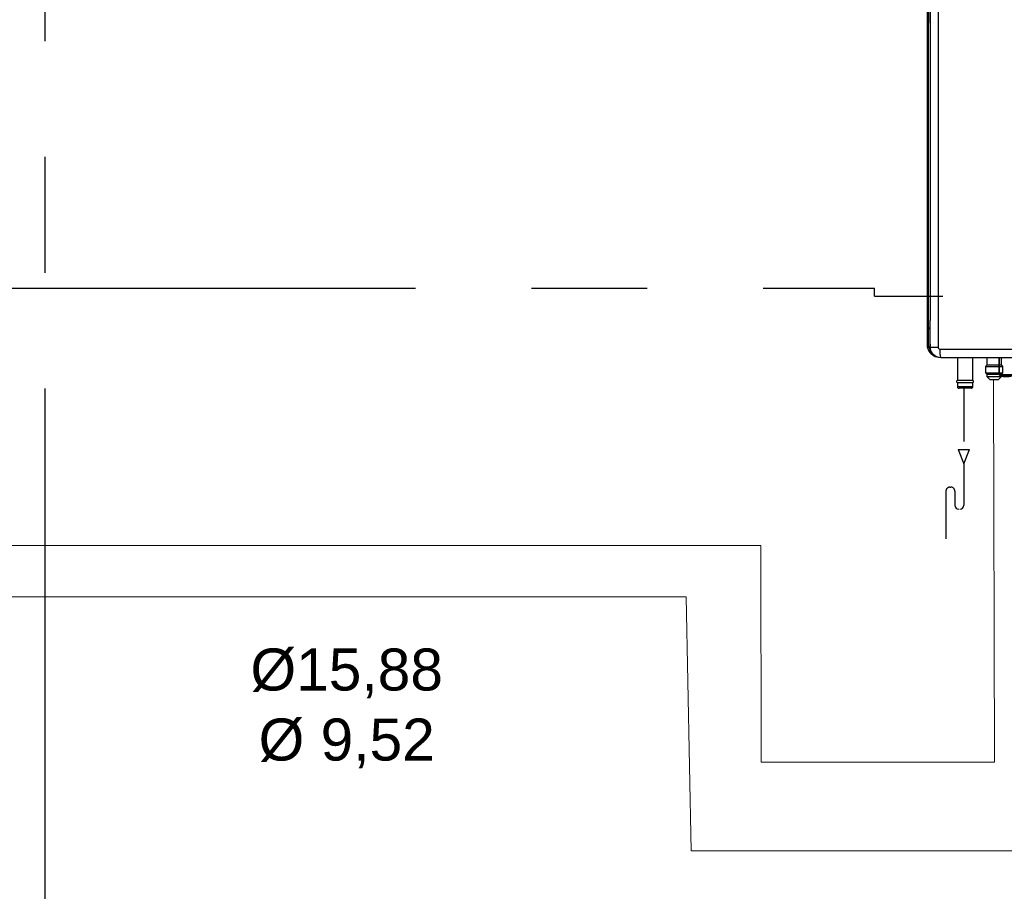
# Model space of a CAD drawing. Header units: millimetres. Extents: x 50532 to 99257, y 49161 to 61325.
# Tile 101 of 256: x 75407 to 75833, y 51378 to 51754. Entities that reach past the tile are written whole.
import ezdxf

# ---------------------------------------------------------------- set-up
doc = ezdxf.new("R2010")
doc.units = ezdxf.units.MM
doc.linetypes.add('CENTER', pattern=[2, 1.25, -0.25, 0.25, -0.25])
doc.linetypes.add('HIDDEN', pattern=[9.525, 6.35, -3.175])
for name, color, linetype in [('AQUAREA', 7, 'Continuous'), ('REFRIGERANTE', 251, 'Continuous'), ('SCRITTE', 7, 'Continuous')]:
    doc.layers.add(name, color=color, linetype=linetype)
doc.layers.add('COLLEGAMENTI ELETTRICI', color=3, linetype='Continuous', lineweight=30)
doc.layers.add('RITORNO', color=160, linetype='Continuous', lineweight=30)
doc.styles.get("Standard").update_dxf_attribs({"font": 'GOTHIC.TTF'})

# ---------------------------------------------------------------- blocks, each defined once
blk = doc.blocks.new('serie h')
at = {"layer": 'AQUAREA', "linetype": 'HIDDEN'}
for p, q in [((21748.91, -303.14), (21748.91, -310.47)), ((21748.23, -310.47), (21748.91, -312.15)), ((21748.23, -310.47), (21749.58, -310.47)), ((21748.91, -312.15), (21749.58, -310.47)), ((21748.91, -312.15), (21748.91, -317.09)), ((21747.26, -314.93), (21747.36, -314.93)), ((21746.78, -315.41), (21746.78, -321.07)), ((21747.84, -315.41), (21747.84, -317.09))]:
    blk.add_line(p, q, dxfattribs=at)
at = {"layer": 'AQUAREA', "lineweight": -3}
for points in [[(21744.53, -184.99), (21744.53, -297.92)], [(21744.53, -184.99), (21744.53, -297.92)], [(21744.71, -297.92), (21744.71, -184.99)], [(21744.71, -297.92), (21744.71, -184.99)], [(21744.92, -185.12), (21744.92, -277)], [(21744.92, -185.12), (21744.92, -277)], [(21745.84, -185.12), (21745.84, -298.26)], [(21745.84, -185.12), (21745.84, -298.26)], [(21744.91, -259.71), (21744.91, -257.54)], [(21744.89, -259.7), (21744.91, -259.71)], [(21744.92, -277), (21744.92, -295.12)], [(21744.92, -298.26), (21744.92, -295.12)], [(21744.86, -296.1), (21744.84, -296.07), (21744.83, -296.03), (21744.83, -295.99), (21744.84, -295.96), (21744.86, -295.93), (21744.89, -295.9), (21744.92, -295.89)], [(21744.84, -295.95), (21744.84, -295.97), (21744.84, -296.07)], [(21744.89, -296.18), (21744.89, -296.17), (21744.89, -296.16), (21744.89, -296.15), (21744.88, -296.14), (21744.88, -296.13), (21744.87, -296.12), (21744.87, -296.11), (21744.86, -296.1)], [(21744.89, -297.92), (21744.89, -296.18)], [(21744.89, -296.4), (21744.92, -296.4)], [(21744.53, -297.92), (21744.53, -298.03), (21744.54, -298.14), (21744.56, -298.25), (21744.59, -298.36), (21744.62, -298.46), (21744.67, -298.57), (21744.71, -298.67), (21744.77, -298.76)], [(21744.71, -297.92), (21744.67, -297.92), (21744.64, -297.92), (21744.61, -297.92), (21744.58, -297.92), (21744.56, -297.92), (21744.54, -297.92), (21744.53, -297.92), (21744.53, -297.92)], [(21744.89, -298.61), (21744.85, -298.53), (21744.81, -298.45), (21744.78, -298.37), (21744.76, -298.28), (21744.74, -298.19), (21744.72, -298.1), (21744.71, -298.01), (21744.71, -297.92)], [(21744.77, -298.76), (21744.76, -298.74), (21744.75, -298.73), (21744.75, -298.72), (21744.74, -298.71), (21744.74, -298.71), (21744.75, -298.7)], [(21744.89, -298.61), (21744.87, -298.63), (21744.85, -298.64), (21744.83, -298.65), (21744.8, -298.67), (21744.79, -298.68), (21744.77, -298.69), (21744.76, -298.69), (21744.75, -298.7)], [(21744.85, -298.71), (21744.77, -298.76)], [(21744.77, -298.76), (21744.84, -298.86), (21744.92, -298.95), (21745, -299.04), (21745.09, -299.12), (21745.19, -299.2), (21745.29, -299.26), (21745.39, -299.32), (21745.5, -299.37)], [(21744.85, -298.71), (21744.84, -298.7), (21744.83, -298.68), (21744.83, -298.67), (21744.83, -298.66), (21744.84, -298.65), (21744.84, -298.65)], [(21745.5, -299.27), (21745.41, -299.23), (21745.31, -299.17), (21745.22, -299.11), (21745.13, -299.04), (21745.05, -298.97), (21744.98, -298.89), (21744.91, -298.8), (21744.85, -298.71)], [(21745.11, -298.96), (21744.93, -298.74), (21744.87, -298.63)], [(21745.11, -298.96), (21744.93, -298.74), (21744.87, -298.63)], [(21744.89, -297.92), (21744.89, -297.99), (21744.9, -298.05), (21744.91, -298.11), (21744.92, -298.17)], [(21744.92, -297.92), (21744.89, -297.92)], [(21744.94, -298.58), (21744.89, -298.61)], [(21746.21, -299.55), (21745.92, -299.52), (21745.52, -299.35), (21745.2, -299.06), (21744.99, -298.69), (21744.92, -298.26)], [(21744.92, -298.26), (21744.94, -298.26), (21744.99, -298.26), (21745.07, -298.26), (21745.18, -298.26), (21745.32, -298.26), (21745.48, -298.26), (21745.66, -298.26), (21745.84, -298.26)], [(21744.94, -298.67), (21744.92, -298.62)], [(21744.94, -298.58), (21744.96, -298.57), (21744.97, -298.56)], [(21745.06, -298.82), (21744.94, -298.67)], [(21744.94, -298.67), (21745.01, -298.83), (21745.11, -298.96)], [(21745.84, -298.26), (21745.85, -298.34), (21745.89, -298.42), (21745.96, -298.47), (21746.03, -298.5), (21746.09, -298.51)], [(21746.09, -298.51), (21749.73, -298.51), (21753.39, -298.51), (21757.04, -298.51), (21760.7, -298.51), (21764.36, -298.51), (21768.02, -298.51), (21771.69, -298.51), (21775.36, -298.51), (21779.02, -298.51), (21782.69, -298.51), (21786.35, -298.51), (21790.02, -298.51), (21793.68, -298.51), (21797.34, -298.51), (21800.99, -298.51), (21804.64, -298.51), (21808.29, -298.51)], [(21746.21, -299.55), (21746.18, -299.53), (21746.16, -299.47), (21746.14, -299.37), (21746.12, -299.25), (21746.11, -299.09), (21746.1, -298.91), (21746.09, -298.71), (21746.09, -298.51)], [(21745.17, -299.01), (21745.11, -298.96)], [(21745.15, -298.99), (21745.17, -299.02)], [(21745.5, -299.37), (21745.5, -299.27)], [(21745.5, -299.37), (21745.7, -299.44), (21745.74, -299.44)], [(21808.17, -299.55), (21804.54, -299.55), (21800.9, -299.55), (21797.26, -299.55), (21793.62, -299.55), (21789.97, -299.55), (21786.32, -299.55), (21782.67, -299.55), (21779.01, -299.55), (21775.36, -299.55), (21771.71, -299.55), (21768.06, -299.55), (21764.41, -299.55), (21760.76, -299.55), (21757.12, -299.55), (21753.48, -299.55), (21749.84, -299.55), (21746.21, -299.55)], [(21748.15, -299.55), (21748.15, -302.19)], [(21749.97, -302.19), (21749.97, -299.55)], [(21751.65, -299.55), (21751.65, -300.42)], [(21753.12, -301.52), (21753.12, -299.55)], [(21753.17, -301.52), (21753.17, -299.55)], [(21753.34, -299.55), (21753.48, -299.55)], [(21753.4, -300.42), (21753.4, -299.55)], [(21751.63, -300.42), (21751.49, -300.56)], [(21751.49, -300.56), (21751.5, -300.56), (21751.56, -300.56), (21751.67, -300.56), (21751.81, -300.56), (21751.99, -300.56), (21752.19, -300.56), (21752.41, -300.56), (21752.46, -300.56)], [(21751.49, -300.56), (21751.49, -301.35)], [(21752.46, -300.42), (21752.42, -300.42), (21752.22, -300.42), (21752.03, -300.42), (21751.87, -300.42), (21751.75, -300.42), (21751.67, -300.42), (21751.63, -300.42), (21751.63, -300.42)], [(21753.42, -300.42), (21752.46, -300.42)], [(21752.46, -300.56), (21753.56, -300.56)], [(21753.56, -300.56), (21753.42, -300.42)], [(21753.56, -301.35), (21753.56, -300.56)], [(21748.11, -302.25), (21748.09, -302.27), (21748.07, -302.3), (21748.05, -302.33), (21748.05, -302.36), (21748.05, -302.39), (21748.07, -302.43), (21748.09, -302.45), (21748.11, -302.47)], [(21748.15, -302.19), (21748.15, -302.2), (21748.14, -302.21), (21748.14, -302.22), (21748.14, -302.23), (21748.13, -302.23), (21748.13, -302.24), (21748.12, -302.24), (21748.11, -302.25)], [(21748.39, -302.25), (21748.19, -302.25), (21748.11, -302.25)], [(21748.15, -302.19), (21748.15, -302.19), (21748.2, -302.19), (21748.29, -302.19), (21748.41, -302.19)], [(21750, -302.25), (21749.93, -302.25), (21749.72, -302.25), (21749.42, -302.25), (21749.06, -302.25), (21748.7, -302.25), (21748.39, -302.25)], [(21748.41, -302.19), (21748.57, -302.19), (21748.76, -302.19), (21748.95, -302.19), (21749.16, -302.19), (21749.36, -302.19), (21749.54, -302.19), (21749.7, -302.19), (21749.83, -302.19), (21749.92, -302.19), (21749.96, -302.19), (21749.97, -302.19)], [(21750, -302.25), (21749.99, -302.24), (21749.99, -302.24), (21749.98, -302.23), (21749.98, -302.22), (21749.97, -302.22), (21749.97, -302.21), (21749.97, -302.2), (21749.97, -302.19)], [(21750, -302.47), (21750.03, -302.45), (21750.05, -302.43), (21750.06, -302.39), (21750.07, -302.36), (21750.06, -302.33), (21750.05, -302.3), (21750.03, -302.27), (21750, -302.25)], [(21751.49, -301.35), (21751.5, -301.35), (21751.56, -301.35), (21751.67, -301.35), (21751.81, -301.35), (21751.99, -301.35), (21752.19, -301.35), (21752.41, -301.35), (21752.46, -301.35)], [(21751.49, -301.35), (21751.63, -301.49)], [(21751.63, -301.49), (21751.64, -301.49), (21751.7, -301.49), (21751.81, -301.49), (21751.95, -301.49), (21752.12, -301.49), (21752.32, -301.49), (21752.46, -301.49)], [(21751.65, -301.49), (21751.65, -301.76)], [(21751.65, -301.76), (21751.65, -301.76), (21751.68, -301.76), (21751.76, -301.76), (21751.88, -301.76), (21752.04, -301.76), (21752.22, -301.76), (21752.42, -301.76), (21752.46, -301.76)], [(21751.65, -301.76), (21752, -302.11)], [(21752, -302.11), (21752, -302.11), (21752.04, -302.11), (21752.12, -302.11), (21752.23, -302.11), (21752.37, -302.11), (21752.46, -302.11)], [(21752.46, -301.35), (21753.56, -301.35)], [(21752.46, -301.49), (21753.42, -301.49)], [(21752.46, -301.76), (21753.4, -301.76)], [(21752.46, -302.11), (21753.04, -302.11)], [(21753.04, -302.11), (21753.4, -301.76)], [(21753.28, -301.71), (21753.18, -301.64), (21753.14, -301.59), (21753.13, -301.56), (21753.12, -301.52)], [(21753.17, -301.52), (21753.14, -301.52), (21753.12, -301.52)], [(21753.33, -301.61), (21753.17, -301.52)], [(21753.17, -301.52), (21754.86, -301.52)], [(21753.28, -301.71), (21753.29, -301.68), (21753.3, -301.66), (21753.32, -301.63), (21753.33, -301.61)], [(21754.69, -301.71), (21754.32, -301.79), (21753.94, -301.82), (21753.59, -301.79), (21753.28, -301.71)], [(21754.67, -301.61), (21753.33, -301.61)], [(21753.33, -301.61), (21753.63, -301.7), (21753.96, -301.73), (21754.31, -301.7), (21754.67, -301.61)], [(21753.4, -301.76), (21753.4, -301.49)], [(21753.42, -301.49), (21753.56, -301.35)], [(21748.11, -302.47), (21748.12, -302.48), (21748.13, -302.48), (21748.13, -302.49), (21748.14, -302.5), (21748.14, -302.5), (21748.14, -302.51), (21748.15, -302.52), (21748.15, -302.53)], [(21748.11, -302.47), (21748.11, -302.47), (21748.19, -302.47), (21748.39, -302.47)], [(21748.15, -302.53), (21748.15, -303.01)], [(21748.41, -302.53), (21748.29, -302.53), (21748.2, -302.53), (21748.15, -302.53), (21748.15, -302.53)], [(21748.15, -303.01), (21748.15, -303.04), (21748.16, -303.06), (21748.17, -303.08), (21748.18, -303.1), (21748.2, -303.12), (21748.23, -303.13), (21748.25, -303.14), (21748.28, -303.14)], [(21748.41, -303.01), (21748.29, -303.01), (21748.2, -303.01), (21748.15, -303.01), (21748.15, -303.01)], [(21748.28, -303.14), (21748.28, -303.14), (21748.28, -303.14), (21748.28, -303.14), (21748.29, -303.14), (21748.3, -303.14), (21748.31, -303.14), (21748.32, -303.14), (21748.34, -303.14)], [(21749.84, -303.14), (21749.78, -303.14), (21749.61, -303.14), (21749.36, -303.14), (21749.06, -303.14), (21748.76, -303.14), (21748.34, -303.14)], [(21748.39, -302.47), (21748.7, -302.47), (21749.06, -302.47), (21749.42, -302.47), (21749.72, -302.47), (21749.93, -302.47), (21750, -302.47)], [(21749.97, -302.53), (21749.96, -302.53), (21749.92, -302.53), (21749.83, -302.53), (21749.7, -302.53), (21749.54, -302.53), (21749.36, -302.53), (21749.16, -302.53), (21748.95, -302.53), (21748.76, -302.53), (21748.57, -302.53), (21748.41, -302.53)], [(21749.97, -303.01), (21749.96, -303.01), (21749.92, -303.01), (21749.83, -303.01), (21749.7, -303.01), (21749.54, -303.01), (21749.36, -303.01), (21749.16, -303.01), (21748.95, -303.01), (21748.76, -303.01), (21748.57, -303.01), (21748.41, -303.01)], [(21749.84, -303.14), (21749.86, -303.14), (21749.89, -303.13), (21749.91, -303.12), (21749.93, -303.1), (21749.95, -303.08), (21749.96, -303.06), (21749.97, -303.04), (21749.97, -303.01)], [(21749.97, -302.53), (21749.97, -302.52), (21749.97, -302.51), (21749.97, -302.5), (21749.98, -302.5), (21749.98, -302.49), (21749.99, -302.48), (21749.99, -302.48), (21750, -302.47)], [(21749.97, -303.01), (21749.97, -302.53)]]:
    blk.add_lwpolyline(points, dxfattribs=at)
at = {"layer": 'AQUAREA', "linetype": 'HIDDEN'}
for centre, start, end in [((21747.26, -315.41), 90, 180), ((21747.36, -315.41), 0, 90)]:
    blk.add_arc(centre, 0.479, start, end, dxfattribs=at)
at = {"layer": 'AQUAREA', "linetype": 'Continuous'}
for centre, start, end in [((21748.32, -317.09), 180, 270), ((21748.43, -317.09), 270, 0)]:
    blk.add_arc(centre, 0.479, start, end, dxfattribs=at)

msp = doc.modelspace()

# ---------------------------------------------------------------- linework, layer by layer
at = {"layer": 'COLLEGAMENTI ELETTRICI', "linetype": 'CENTER', "lineweight": 30, "ltscale": 200}
for p, q in [((75418.29, 51995.21, 0), (75418.29, 50734.94, 0)), ((75328.41, 51638.54, 0), (75776.47, 51638.54, 0)), ((75776.47, 51635.15, 0), (75776.47, 51638.54, 0)), ((75776.47, 51635.15, 0), (75806.05, 51635.15, 0))]:
    msp.add_line(p, q, dxfattribs=at)
at = {"layer": 'REFRIGERANTE', "lineweight": 13}
for p, q in [((75828.3, 51433.93, 0), (75827.93, 51599.2, 0)), ((75311.23, 51527.51, 0), (75727.48, 51527.51, 0)), ((75727.52, 51433.93, 0), (75727.48, 51527.51, 0)), ((75311.28, 51505.38, 0), (75695.2, 51505.31, 0)), ((75697.35, 51395.68, 0), (75695.2, 51505.31, 0)), ((75727.52, 51433.93, 0), (75828.3, 51433.93, 0)), ((75697.35, 51395.68, 0), (75860.47, 51395.68, 0))]:
    msp.add_line(p, q, dxfattribs=at)

# ---------------------------------------------------------------- block references
at = {"layer": 'RITORNO', "lineweight": 30, "xscale": 3.627524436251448, "yscale": 3.627524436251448, "zscale": 3.627524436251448}
msp.add_blockref('serie h', (-3079.64, 52695.12, 0), dxfattribs=at)

# ---------------------------------------------------------------- texts
at = {"layer": 'SCRITTE', "insert": (75548.66, 51457.15, 0), "char_height": 18.1376, "width": 472.0981, "attachment_point": 5}
msp.add_mtext('{\\fArial|b0|i0|c238|p34;%%C\\fArial|b0|i0|c0|p34;15,88\\fArial|b0|i0|c238|p34; \\fArial|b0|i0|c0|p34;\\P\\fArial|b0|i0|c238|p34;%%C\\fArial|b0|i0|c0|p34; 9,52}', dxfattribs=at)

doc.saveas('drawing.dxf')
